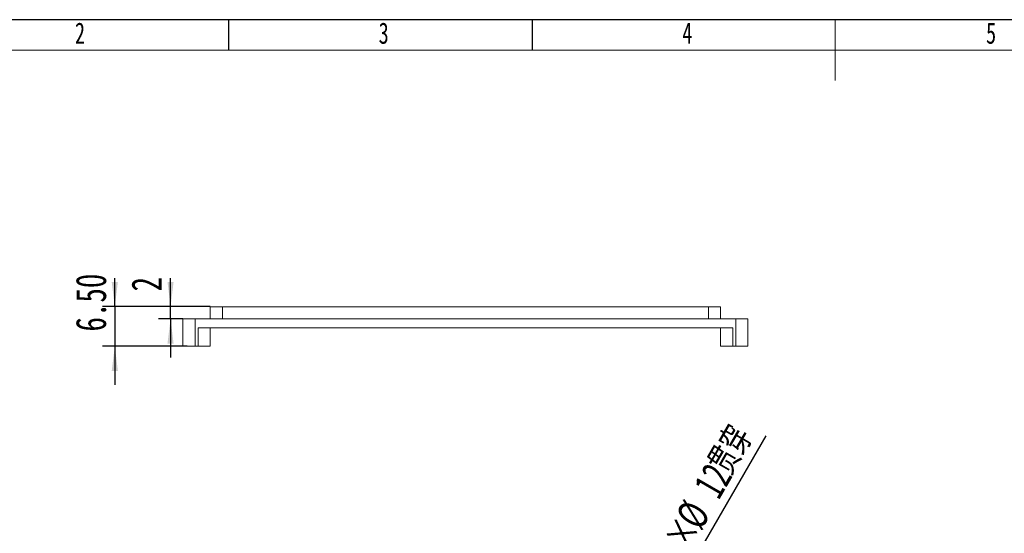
# Model space of a CAD drawing. Header units: millimetres. Extents: x -8 to 1027, y -4 to 297.
# Tile 13 of 15: x 86 to 248, y 212 to 297. Entities that reach past the tile are written whole.
import ezdxf

# ---------------------------------------------------------------- set-up
doc = ezdxf.new("R2010")
doc.units = ezdxf.units.MM
for name, color, linetype in [('10', 7, 'Continuous'), ('5', 7, 'Continuous'), ('9', 7, 'Continuous'), ('SLD-0', 7, 'Continuous')]:
    doc.layers.add(name, color=color, linetype=linetype)
doc.styles.add('SLDTEXTSTYLE0', font='TXT', dxfattribs={"width": 0.7})
doc.styles.add('SLDTEXTSTYLE1', font='TXT', dxfattribs={"width": 0.7, "bigfont": 'bigfont'})
doc.dimstyles.new('SLDDIMSTYLE1', dxfattribs={"dimtxt": 5, "dimasz": 4.08, "dimexe": 0, "dimexo": 0.0625, "dimgap": 1.25, "dimtad": 2, "dimrnd": 1e-09, "dimzin": 12, "dimdsep": 46, "dimtxsty": 'SLDTEXTSTYLE0', "dimblk1": 'NONE', "dimsah": 1, "dimcen": 0, "dimadec": 0, "dimazin": 3, "dimtfac": 1, "dimtmove": 0, "dimatfit": 3, "dimldrblk": 'NONE', "dimfxl": 0, "dimfrac": 2, "dimtolj": 1, "dimtzin": 12, "dimarcsym": 0})
doc.dimstyles.new('SLDDIMSTYLE4', dxfattribs={"dimtxt": 5, "dimasz": 4.08, "dimexe": 0, "dimexo": 0.0625, "dimgap": 1.25, "dimtad": 2, "dimrnd": 1e-09, "dimzin": 4, "dimdsep": 46, "dimtxsty": 'SLDTEXTSTYLE0', "dimsah": 1, "dimcen": 0.09, "dimadec": 0, "dimazin": 1, "dimtfac": 1, "dimtmove": 0, "dimatfit": 0, "dimfxl": 0, "dimfrac": 2, "dimtolj": 1, "dimtzin": 12, "dimarcsym": 0})
doc.dimstyles.new('SLDDIMSTYLE5', dxfattribs={"dimtxt": 5, "dimasz": 4.08, "dimexe": 0, "dimexo": 0.0625, "dimgap": 1.25, "dimtad": 2, "dimrnd": 1e-09, "dimzin": 12, "dimdsep": 46, "dimtxsty": 'SLDTEXTSTYLE0', "dimsah": 1, "dimcen": 0.09, "dimadec": 0, "dimazin": 3, "dimtfac": 1, "dimtmove": 0, "dimatfit": 0, "dimfxl": 0, "dimfrac": 2, "dimtolj": 1, "dimtzin": 12, "dimarcsym": 0})

# ---------------------------------------------------------------- blocks, each defined once
blk = doc.blocks.new('_D_5')
at = {"layer": '10'}
for q in [(208.49, 228.47), (184, 186.07)]:
    blk.add_line((190, 196.46), q, dxfattribs=at)
blk.add_solid([(190, 196.46), (192.48, 199.74), (191.6, 200.25)], dxfattribs=at)
at = {"layer": '10', "char_height": 5, "attachment_point": 1, "rotation": 60}
for s, insert, style in [('贯\\M+190FA', (198.56, 224.11), 'SLDTEXTSTYLE1'), ('12', (196.37, 220.31), 'SLDTEXTSTYLE0'), ('%%c', (193.41, 215.23), 'SLDTEXTSTYLE0'), ('8×', (190.15, 209.54), 'SLDTEXTSTYLE0')]:
    blk.add_mtext(s, dxfattribs=dict(at, insert=insert, style=style))
blk = doc.blocks.new('_NONE')
blk = doc.blocks.new('_D_9')
at = {"layer": '10'}
for p, q in [((101.28, 249.76), (101.28, 254.43)), ((117, 249.76), (99.28, 249.76)), ((101.28, 249.76), (101.28, 243.26)), ((113.18, 243.26), (99.28, 243.26)), ((101.28, 243.26), (101.28, 236.91))]:
    blk.add_line(p, q, dxfattribs=at)
for points in [[(101.28, 249.76), (101.79, 253.84), (100.77, 253.84)], [(101.28, 243.26), (100.77, 239.18), (101.79, 239.18)]]:
    blk.add_solid(points, dxfattribs=at)
at = {"layer": '10', "insert": (94.84, 245.67), "char_height": 5, "attachment_point": 1, "rotation": 90, "style": 'SLDTEXTSTYLE0'}
blk.add_mtext('6.50', dxfattribs=at)
blk = doc.blocks.new('_D_10')
at = {"layer": '10'}
for p, q in [((110.46, 249.76), (110.46, 254.47)), ((117, 249.76), (108.46, 249.76)), ((110.46, 247.76), (110.46, 249.76)), ((112.5, 247.76), (108.46, 247.76)), ((110.46, 247.76), (110.46, 241.41))]:
    blk.add_line(p, q, dxfattribs=at)
for points in [[(110.46, 249.76), (110.96, 253.84), (109.95, 253.84)], [(110.46, 247.76), (109.95, 243.68), (110.96, 243.68)]]:
    blk.add_solid(points, dxfattribs=at)
at = {"layer": '10', "insert": (104.01, 252.27), "char_height": 5, "attachment_point": 1, "rotation": 90, "style": 'SLDTEXTSTYLE0'}
blk.add_mtext('2', dxfattribs=at)

msp = doc.modelspace()

# ---------------------------------------------------------------- linework, layer by layer
at = {"color": 7, "linetype": 'Continuous', "lineweight": 15}
for p, q in [((117.0018694, 247.7560011), (117.0018694, 249.7560012)), ((117.0018694, 249.7560012), (119.0018697, 249.7560012)), ((119.0018697, 249.7560012), (119.0018697, 247.7560011)), ((119.0018697, 249.7560012), (199.0018679, 249.7560012)), ((199.0018679, 247.7560011), (199.0018679, 249.7560012)), ((199.0018679, 249.7560012), (201.0018683, 249.7560012)), ((201.0018683, 249.7560012), (201.0018683, 247.7560011)), ((112.5018677, 243.2560011), (112.5018677, 247.7560011)), ((112.5018677, 247.7560011), (114.5018681, 247.7560011)), ((114.5018681, 247.7560011), (114.5018681, 243.2560011)), ((203.5018696, 247.7560011), (114.5018681, 247.7560011)), ((203.5018696, 243.2560011), (203.5018696, 247.7560011)), ((203.5018696, 247.7560011), (205.5018699, 247.7560011)), ((205.5018699, 247.7560011), (205.5018699, 243.2560011)), ((115.0018691, 243.2560011), (115.0018691, 246.2560011)), ((203.0018686, 246.2560011), (115.0018691, 246.2560011)), ((117.0018694, 246.2560011), (117.0018694, 243.2560011)), ((201.0018683, 243.2560011), (201.0018683, 246.2560011)), ((203.0018686, 246.2560011), (203.0018686, 243.2560011)), ((114.5018681, 243.2560011), (112.5018677, 243.2560011)), ((115.0018691, 243.2560011), (114.5018681, 243.2560011)), ((117.0018694, 243.2560011), (115.0018691, 243.2560011)), ((203.0018686, 243.2560011), (201.0018683, 243.2560011)), ((203.5018696, 243.2560011), (203.0018686, 243.2560011)), ((205.5018699, 243.2560011), (203.5018696, 243.2560011))]:
    msp.add_line(p, q, dxfattribs=at)
at = {"layer": '5'}
for p, q in [((120, 297), (120, 292)), ((170, 297), (170, 292))]:
    msp.add_line(p, q, dxfattribs=at)
at = {"layer": '5', "lineweight": 15}
msp.add_line((219.8705406, 297), (219.8705406, 287), dxfattribs=at)
at = {"layer": '5', "color": 7, "lineweight": 15}
msp.add_line((415, 292), (25, 292), dxfattribs=at)
at = {"layer": '9', "color": 7}
msp.add_line((420, 297), (0, 297), dxfattribs=at)

# ---------------------------------------------------------------- texts
at = {"layer": '10', "char_height": 3.5, "attachment_point": 2, "style": 'SLDTEXTSTYLE0'}
for s, insert in [('2', (95.5444444, 296.5426708)), ('3', (145.5444444, 296.5426708)), ('4', (195.5444444, 296.5426708)), ('5', (245.5444444, 296.5426708))]:
    msp.add_mtext(s, dxfattribs=dict(at, insert=insert))
at = {"layer": 'SLD-0', "insert": (54.4238939, 285.023292), "char_height": 3.5, "attachment_point": 2, "rotation": 180, "style": 'SLDTEXTSTYLE1'}
msp.add_mtext('\\M+18167图样\\M+191E3\\M+18D86\\M+18168', dxfattribs=at)

# ---------------------------------------------------------------- dimensions: what is measured, and where the dimension line sits
at = {"layer": '10'}
for base, p1, p2, dimstyle, picture, middle in [((101.2824198, 243.2560011), (117.0018688, 249.7560011), (113.1768688, 243.2560011), 'SLDDIMSTYLE4', '_D_9', (101.2824198, 250.0495821)), ((110.4567844, 249.7560011), (112.5018688, 247.7560011), (117.0018688, 249.7560011), 'SLDDIMSTYLE5', '_D_10', (110.4567844, 253.3713322))]:
    dim = msp.add_linear_dim(base=base, p1=p1, p2=p2, angle=90, dimstyle=dimstyle, dxfattribs=at)
    dim.commit()
    dim.dimension.update_dxf_attribs({"geometry": picture, "text_midpoint": middle, "dimtype": 160})
dim = msp.add_diameter_dim_2p(p1=(184.0018688, 186.0665563), p2=(190.0018688, 196.4588611), text='8×<>贯穿', dimstyle='SLDDIMSTYLE1', dxfattribs=at)
dim.commit()
dim.dimension.update_dxf_attribs({"geometry": '_D_5', "text_midpoint": (202.2148855, 217.6124192), "dimtype": 163})

doc.saveas('drawing.dxf')
